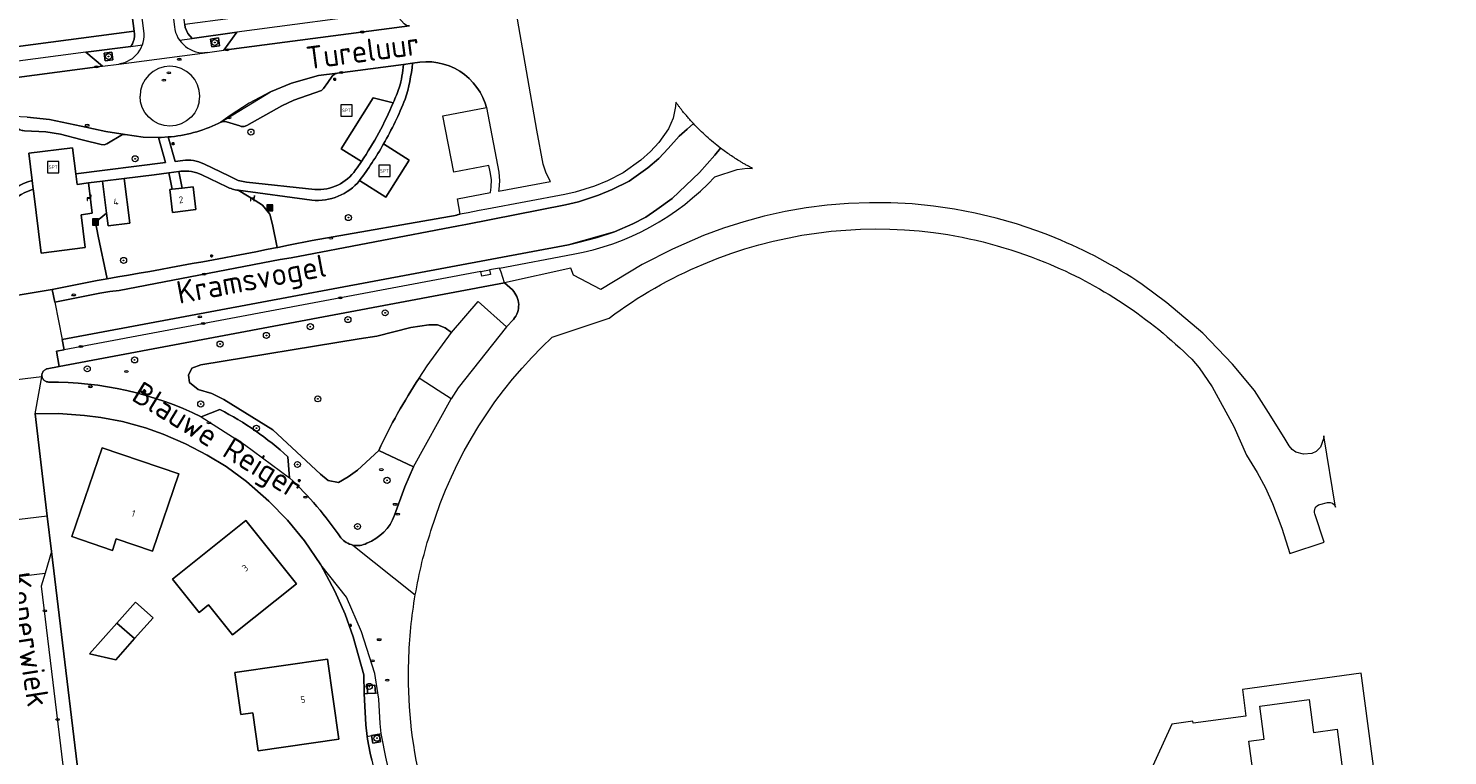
# Model space of a CAD drawing. Header units: metres. Extents: x 92650 to 117222, y 425801 to 461092.
# Tile 128 of 146: x 115911 to 116099, y 426621 to 426717. Entities that reach past the tile are written whole.
import ezdxf
from ezdxf.enums import TextEntityAlignment as Align

# ---------------------------------------------------------------- set-up
doc = ezdxf.new("R2010")
doc.units = ezdxf.units.M
doc.layers.get('0').update_dxf_attribs({"color": 253, "linetype": 'CONTINUOUS', "lineweight": 15})
for name, color, linetype, lineweight in [('B-WE-GR-BEPLANTING_CULTUUR_BODEMBEDEKKER-GV', 253, 'CONTINUOUS', 15), ('B-WE-GR-BEPLANTING_CULTUUR_BOSPLANTSOEN-GV', 253, 'CONTINUOUS', 15), ('B-WE-GR-BEPLANTING_CULTUUR_HEESTERS-GV', 253, 'CONTINUOUS', 15), ('B-WE-GR-BOOM-S', 253, 'CONTINUOUS', 15), ('B-WE-GR-GROENVOORZIENING-GV', 253, 'CONTINUOUS', 15), ('B-WE-GR-STRUIK-GV', 253, 'CONTINUOUS', 15), ('B-WE-IE-MEUBILAIR-S', 253, 'CONTINUOUS', 15), ('B-WE-IE-MEUBILAIR_WEGMEUBILAIR-S', 253, 'CONTINUOUS', 15), ('B-WE-IE-MEUBILAIR_WEGMEUBILAIR_AFVALBAK-S', 253, 'CONTINUOUS', 15), ('B-WE-OG-BEBOUWING-GV', 253, 'CONTINUOUS', 15), ('B-WE-OG-BEBOUWING-T18', 253, 'CONTINUOUS', 15), ('B-WE-OG-BEBOUWING_LUIFEL-GV', 253, 'CONTINUOUS', 15), ('B-WE-OG-TERREIN_BEGROEID-GV', 253, 'CONTINUOUS', 15), ('B-WE-OG-TERREIN_ERF-GV', 253, 'CONTINUOUS', 15), ('B-WE-OG-TOPOGRAFIE-T18', 7, 'CONTINUOUS', 15), ('B-WE-VH-ONVERHARD_ZAND-GV', 253, 'CONTINUOUS', 15), ('B-WE-VH-OPENVERHARDING_BETONSTRAATSTEEN-GV', 253, 'CONTINUOUS', 15), ('B-WE-VH-OPENVERHARDING_TEGEL-GV', 253, 'CONTINUOUS', 15)]:
    doc.layers.add(name, color=color, linetype=linetype, lineweight=lineweight)
doc.styles.add('NLCS-ISO', font='NLCS-ISO.ttf')
doc.styles.add('NLCS-ISO-M200-T18', font='NLCS-ISO.ttf', dxfattribs={"height": 0.36})

# ---------------------------------------------------------------- blocks, each defined once
blk = doc.blocks.new('SIE-WEG_AFVALBAK-SO')
h = blk.add_hatch(color=256)
h.dxf.hatch_style = 1
h.paths.add_polyline_path([(-1.5, -1.5), (1.5, -1.5), (1.5, 1.5), (-1.5, 1.5)])
for points in [[(-2, -2), (2, -2), (2, 2), (-2, 2)], [(-1.5, -1.5), (1.5, -1.5), (1.5, 1.5), (-1.5, 1.5)]]:
    blk.add_lwpolyline(points, close=True)
blk = doc.blocks.new('SIE-MEUBILAIR_PAAL_LICHTMAST-SO')
for points in [[(-0.62, 0), (-1, 0)], [(-0.71, 0.71), (-0.44, 0.44)], [(0, 1), (0, 0.62)], [(0.44, 0.44), (0.71, 0.71)], [(1, 0), (0.62, 0)], [(-0.71, -0.71), (-0.44, -0.44)], [(0, -0.62), (0, -1)], [(0.44, -0.44), (0.71, -0.71)]]:
    blk.add_lwpolyline(points)
blk.add_circle((0, 0), 0.5)
blk = doc.blocks.new('SIE-MEUBILAIR_PUT_RIOOLPUT-SO')
blk.add_ellipse((0, 0), major_axis=(1.25, 0), ratio=0.54)
at = {"style": 'NLCS-ISO'}
blk.add_text('ri', height=0.75, dxfattribs=at).set_placement((-0.04, 0.07), align=Align.MIDDLE_CENTER)
blk = doc.blocks.new('SIE-MEUBILAIR_PUT_KOLK-SO')
blk.add_ellipse((0, 0), major_axis=(1.25, 0), ratio=0.54)
at = {"style": 'NLCS-ISO'}
blk.add_text('klk', height=0.75, dxfattribs=at).set_placement((0.03, 0), align=Align.MIDDLE_CENTER)
blk = doc.blocks.new('SIE-WEG_ZITBANK-SO')
at = {"color": 0, "linetype": 'ByBlock', "lineweight": 18}
blk.add_lwpolyline([(-0.91, -1.63), (-0.91, -0.2), (1.09, -0.2), (1.09, -1.63), (1.29, -1.63), (1.29, -0.21), (1.54, 1.78), (1.33, 1.78), (1.11, 0), (-1.11, 0), (-1.11, -1.63)], close=True, dxfattribs=at)
blk = doc.blocks.new('SIE-WEG_SPEELTOESTEL-SO')
at = {"flags": 128}
blk.add_lwpolyline([(-3.75, -3.75), (3.75, -3.75), (3.75, 3.75), (-3.75, 3.75)], close=True, dxfattribs=at)
at = {"style": 'NLCS-ISO'}
blk.add_text('SPT', height=2.25, dxfattribs=at).set_placement((0, 0), align=Align.MIDDLE_CENTER)
blk = doc.blocks.new('SGR-BOOM_GBKN-SO')
at = {"linetype": 'ByBlock', "lineweight": 18}
h = blk.add_hatch(color=0, dxfattribs=at)
h.dxf.hatch_style = 1
edge = h.paths.add_edge_path()
edge.add_arc((0, 0), 0.25, 0, 360)
at = {"color": 0, "linetype": 'ByBlock', "lineweight": 18}
for radius in [2, 0.25]:
    blk.add_circle((0, 0), radius, dxfattribs=at)
at = {"color": 0, "linetype": 'ByBlock', "lineweight": 18, "style": 'NLCS-ISO'}
blk.add_attdef('SOORT', (2.5, 0), '', height=1.5, dxfattribs=at)

msp = doc.modelspace()

# ---------------------------------------------------------------- linework, layer by layer
at = {"layer": 'B-WE-GR-BEPLANTING_CULTUUR_BODEMBEDEKKER-GV', "transparency": 33554687, "flags": 128}
msp.add_lwpolyline([(115956.996, 426623.956), (115955.977, 426623.752), (115956.182, 426622.729), (115957.201, 426622.934)], close=True, dxfattribs=at)
at = {"layer": 'B-WE-GR-BEPLANTING_CULTUUR_BOSPLANTSOEN-GV', "transparency": 33554687, "flags": 128}
for points in [[(115927.166, 426698.106), (115923.201, 426697.608), (115923.948, 426691.665), (115921.085, 426691.305), (115920.87, 426693.018), (115919.404, 426691.832), (115919.754, 426689.962), (115920.951, 426684.304), (115922.361, 426684.548), (115923.77, 426684.795), (115925.179, 426685.043), (115926.587, 426685.293), (115927.996, 426685.545), (115929.403, 426685.799), (115930.811, 426686.055), (115932.218, 426686.313), (115933.625, 426686.573), (115935.032, 426686.834), (115936.438, 426687.098), (115937.843, 426687.363), (115939.249, 426687.631), (115940.654, 426687.9), (115942.059, 426688.171), (115943.463, 426688.444), (115942.866, 426691.503), (115942.52, 426692.875), (115941.518, 426694.062), (115940.576, 426694.665), (115938.328, 426696.032)], [(115930.705, 426698.551), (115930.435, 426698.517), (115930.904, 426696.33), (115932.36, 426696.5), (115932.72, 426693.48), (115929.63, 426693.113), (115929.27, 426696.14), (115929.586, 426696.177), (115929.299, 426697.516), (115929.12, 426698.352), (115927.166, 426698.106)], [(115936.815, 426696.488), (115933.509, 426698.09)]]:
    msp.add_lwpolyline(points, dxfattribs=at)
at = {"layer": 'B-WE-GR-BEPLANTING_CULTUUR_BOSPLANTSOEN-GV', "transparency": 33554687}
for points in [[(115933.509, 426698.09, 0.1450976), (115930.705, 426698.551)], [(115938.328, 426696.032, -0.0794648), (115936.815, 426696.488)]]:
    msp.add_lwpolyline(points, format="xyb", dxfattribs=at)
at = {"layer": 'B-WE-GR-BEPLANTING_CULTUUR_HEESTERS-GV', "transparency": 33554687, "flags": 128}
for points in [[(115959.05, 426652.95), (115960.416, 426656.743), (115961.58, 426659.37), (115956.954, 426661.543), (115954.119, 426658.914), (115952.902, 426658.048), (115951.61, 426657.319), (115950.244, 426657.56), (115949.222, 426658.384), (115942.923, 426664.294), (115936.429, 426668.285), (115934.838, 426669.088), (115933.017, 426669.644), (115931.86, 426670.544), (115931.71, 426671.507), (115932.16, 426672.449), (115933.38, 426672.898), (115954.338, 426676.324), (115956.71, 426676.712), (115961.199, 426677.86), (115963.591, 426678.207), (115964.74, 426678.181), (115965.74, 426677.791), (115966.596, 426677.163), (115970.131, 426681.313), (115973.908, 426677.948), (115974.8, 426678.917), (115974.967, 426679.128), (115975.114, 426679.354), (115975.238, 426679.593), (115975.34, 426679.842), (115975.418, 426680.099), (115975.471, 426680.363), (115975.5, 426680.631), (115975.503, 426680.9), (115975.481, 426681.169), (115975.434, 426681.434), (115975.362, 426681.693), (115975.266, 426681.945), (115975.147, 426682.186), (115975.006, 426682.415), (115974.844, 426682.63), (115974.662, 426682.829), (115973.642, 426683.759), (115914.598, 426672.671), (115912.998, 426672.37), (115912.923, 426672.351), (115912.849, 426672.325), (115912.778, 426672.293), (115912.711, 426672.255), (115912.647, 426672.211), (115912.587, 426672.161), (115912.531, 426672.107), (115912.481, 426672.047), (115912.436, 426671.984), (115912.397, 426671.917), (115912.363, 426671.847), (115912.336, 426671.774), (115912.316, 426671.699), (115912.302, 426671.622), (115912.295, 426671.545), (115912.295, 426671.467), (115912.302, 426671.384), (115912.318, 426671.301), (115912.341, 426671.221), (115912.371, 426671.143), (115912.409, 426671.068), (115912.454, 426670.997), (115912.505, 426670.931), (115912.562, 426670.87), (115912.625, 426670.814), (115912.693, 426670.765), (115912.765, 426670.722)], [(115912.765, 426670.722), (115912.841, 426670.686), (115912.919, 426670.658), (115913.001, 426670.637), (115913.083, 426670.624), (115913.167, 426670.619), (115914.476, 426670.607), (115915.784, 426670.557), (115917.091, 426670.471), (115918.394, 426670.347), (115919.693, 426670.186), (115920.987, 426669.988), (115922.275, 426669.753), (115923.556, 426669.481), (115924.828, 426669.173), (115926.092, 426668.829), (115927.344, 426668.449), (115928.586, 426668.033), (115929.815, 426667.582), (115931.031, 426667.097), (115932.232, 426666.576), (115933.418, 426666.022), (115935.869, 426666.964), (115936.481, 426666.649), (115937.088, 426666.322), (115937.689, 426665.986), (115938.283, 426665.639), (115938.872, 426665.282), (115939.455, 426664.914), (115940.03, 426664.537), (115940.6, 426664.149), (115941.162, 426663.752), (115941.718, 426663.345), (115942.266, 426662.928), (115942.807, 426662.502), (115943.34, 426662.066), (115943.866, 426661.622), (115944.384, 426661.168), (115944.894, 426660.705), (115945.11, 426657.917)]]:
    msp.add_lwpolyline(points, dxfattribs=at)
at = {"layer": 'B-WE-GR-BEPLANTING_CULTUUR_HEESTERS-GV', "transparency": 33554687}
for points in [[(115945.11, 426657.917, -0.0575339), (115951.924, 426649.957)], [(115955.383, 426649.241, 0.2117672), (115959.05, 426652.95)], [(115951.924, 426649.957, 0.1663801), (115953.531, 426649.007)], [(115953.531, 426649.007, 0.1663796), (115955.383, 426649.241)]]:
    msp.add_lwpolyline(points, format="xyb", dxfattribs=at)
at = {"layer": 'B-WE-GR-GROENVOORZIENING-GV', "transparency": 33554687, "flags": 128}
for points in [[(115934.634, 426716.081), (115934.802, 426715.053), (115935.854, 426715.203), (115935.686, 426716.231)], [(115920.549, 426714.226), (115920.685, 426713.177), (115921.713, 426713.309), (115921.577, 426714.358)], [(115955.471, 426629.332), (115956.509, 426629.395), (115956.445, 426630.436), (115955.408, 426630.373)]]:
    msp.add_lwpolyline(points, close=True, dxfattribs=at)
at = {"layer": 'B-WE-GR-STRUIK-GV', "transparency": 33554687, "flags": 128}
msp.add_lwpolyline([(116090.252, 426471.565), (116087.099, 426491.873), (116085.995, 426500), (116082.761, 426523.81), (116080.956, 426537.093), (116080.531, 426540.225), (116098.654, 426542.224), (116098.513, 426543.401), (116096.142, 426564.174), (116095.159, 426572.063), (116094.396, 426579.316), (116092.939, 426593.179), (116092.342, 426597.119), (116090.951, 426608.738), (116090.286, 426608.655), (116089.62, 426613.691), (116087.197, 426632.023), (116071.444, 426629.847), (116071.908, 426626.329), (116064.908, 426625.406), (116064.877, 426625.64), (116062.1, 426625.27), (116058.165, 426616.662)], dxfattribs=at)
msp.add_lwpolyline([(116083.99, 426624.583), (116085.121, 426616.17), (116073.452, 426614.579), (116072.303, 426622.999), (116074.337, 426623.285), (116073.743, 426627.646), (116080.282, 426628.525), (116080.868, 426624.164)], close=True, dxfattribs=at)
at = {"layer": 'B-WE-OG-BEBOUWING-GV', "transparency": 33554687, "flags": 128}
for points in [[(115923.201, 426697.608), (115920.339, 426697.248), (115920.87, 426693.018), (115921.085, 426691.305), (115923.948, 426691.665)], [(115929.586, 426696.177), (115929.27, 426696.14), (115929.63, 426693.113), (115932.72, 426693.48), (115932.36, 426696.5), (115930.904, 426696.33)], [(115926.949, 426648.193), (115930.436, 426658.449), (115920.273, 426661.897), (115916.276, 426650.124), (115921.637, 426648.301), (115922.155, 426649.823)], [(115929.625, 426644.494), (115933.139, 426640.067), (115934.4, 426641.068), (115937.541, 426637.112), (115946.042, 426643.859), (115939.34, 426652.251)], [(115924.562, 426636.599), (115922.242, 426638.664), (115918.612, 426634.569), (115922.111, 426633.801)], [(115951.67, 426623.287), (115950.165, 426633.898), (115937.854, 426632.125), (115938.666, 426626.524), (115940.257, 426626.745), (115940.953, 426621.736)]]:
    msp.add_lwpolyline(points, close=True, dxfattribs=at)
at = {"layer": 'B-WE-OG-BEBOUWING_LUIFEL-GV', "transparency": 33554687, "flags": 128}
msp.add_lwpolyline([(115924.562, 426636.599), (115927.036, 426639.378), (115924.716, 426641.443), (115922.242, 426638.664)], close=True, dxfattribs=at)
at = {"layer": 'B-WE-OG-TERREIN_BEGROEID-GV', "transparency": 33554687, "flags": 128}
for points in [[(115960.244, 426712.726), (115951.472, 426711.564), (115951.094, 426711.422), (115950.795, 426711.15), (115950.218, 426710.336), (115949.641, 426709.523), (115949.356, 426709.254), (115945.697, 426707.984), (115944.088, 426707.232), (115939.452, 426704.615), (115939.089, 426704.505), (115938.71, 426704.511)], [(115943.477, 426688.447), (115943.484, 426688.448), (115943.491, 426688.45), (115943.498, 426688.451), (115943.505, 426688.452), (115943.512, 426688.454), (115943.519, 426688.455), (115943.527, 426688.456), (115943.534, 426688.458), (115943.541, 426688.459), (115943.548, 426688.461), (115943.555, 426688.462), (115943.562, 426688.463), (115943.569, 426688.465), (115943.576, 426688.466), (115944.986, 426688.742), (115948.121, 426689.363), (115967.335, 426692.736), (115967.323, 426692.801), (115967.766, 426692.863), (115967.376, 426694.91), (115971.779, 426695.74), (115971.862, 426696.444), (115971.904, 426697.488), (115971.73, 426698.504), (115971.565, 426699.333), (115966.924, 426698.428), (115965.446, 426705.914), (115971.215, 426707.015), (115971.045, 426707.595), (115970.753, 426708.325), (115970.391, 426709.023), (115969.963, 426709.683), (115969.474, 426710.299), (115968.927, 426710.864), (115968.329, 426711.374), (115967.684, 426711.824), (115966.999, 426712.209), (115966.279, 426712.527), (115965.533, 426712.773), (115964.766, 426712.947), (115963.985, 426713.045), (115963.199, 426713.067), (115962.415, 426713.014), (115961.43, 426712.883)], [(115954.664, 426699.873), (115951.989, 426701.553), (115956.215, 426708.278), (115958.883, 426707.65)], [(115917.789, 426702.692), (115917.44, 426702.781), (115914.766, 426703.466), (115912.815, 426703.781), (115909.983, 426703.94), (115909.76, 426703.953), (115909.665, 426703.975), (115909.39, 426704.037), (115907.512, 426705.525), (115907.138, 426705.672), (115906.737, 426705.681), (115903.756, 426705.288), (115903.398, 426705.168), (115903.103, 426704.931), (115901.879, 426703.324), (115901.583, 426703.07), (115901.217, 426702.934), (115891.312, 426701.617), (115890.913, 426701.641), (115890.556, 426701.819), (115888.934, 426703.018), (115888.581, 426703.195), (115888.186, 426703.209), (115886.993, 426703.068)], [(115938.71, 426704.511), (115938.54, 426704.565), (115936.787, 426705.122), (115936.404, 426705.16), (115936.031, 426705.062), (115935.643, 426704.874), (115935.25, 426704.695), (115934.854, 426704.525), (115934.454, 426704.363), (115934.051, 426704.21), (115933.645, 426704.067), (115933.235, 426703.932), (115932.822, 426703.806), (115932.407, 426703.69), (115931.99, 426703.582), (115931.57, 426703.484), (115931.148, 426703.395), (115930.724, 426703.316), (115930.298, 426703.246), (115929.871, 426703.185), (115929.443, 426703.134), (115929.027, 426703.103), (115929.942, 426699.869), (115930.966, 426699.997)], [(115910.998, 426697.321), (115910.542, 426700.952), (115916.344, 426701.681), (115916.779, 426698.215), (115928.676, 426699.71), (115927.733, 426703.043), (115925.719, 426703.085), (115923.347, 426703.429), (115922.96, 426703.421), (115920.914, 426702.183), (115920.547, 426702.054), (115920.159, 426702.086), (115917.789, 426702.692)], [(115957.586, 426702.178), (115960.982, 426700.045), (115957.904, 426695.145), (115954.421, 426697.333)], [(115933.749, 426699.546), (115937.151, 426697.916), (115938.331, 426697.349), (115939.404, 426697.124), (115948.497, 426696.162)], [(115903.511, 426681.191), (115913.675, 426682.883), (115919.605, 426684.072), (115920.951, 426684.304), (115919.754, 426689.962), (115919.404, 426691.832), (115920.87, 426693.018), (115920.339, 426697.248), (115918.471, 426697.014), (115918.977, 426692.982), (115917.483, 426692.794), (115918.029, 426688.454), (115912.204, 426687.722), (115911.171, 426695.943), (115911.143, 426696.167)], [(115948.082, 426694.718), (115938.328, 426696.032), (115940.576, 426694.665), (115941.518, 426694.062), (115942.52, 426692.875), (115942.866, 426691.503), (115943.463, 426688.444), (115943.47, 426688.445), (115943.477, 426688.447)]]:
    msp.add_lwpolyline(points, dxfattribs=at)
at = {"layer": 'B-WE-OG-TERREIN_BEGROEID-GV', "transparency": 33554687}
for points in [[(115959.671, 426709.628, 0.0448844), (115960.244, 426712.726)], [(115961.43, 426712.883, -0.0542973), (115960.445, 426708.111)], [(115958.883, 426707.65, 0.0113371), (115959.671, 426709.628)], [(115960.445, 426708.111, -0.0345666), (115957.586, 426702.178)], [(115930.966, 426699.997, -0.14409), (115933.749, 426699.546)], [(115953.871, 426698.73, 0.0073642), (115954.664, 426699.873)], [(115948.497, 426696.162, 0.2675009), (115953.871, 426698.73)], [(115907.089, 426694.774, -0.1706788), (115910.998, 426697.321)], [(115911.143, 426696.167, 0.1774558), (115907.445, 426693.509)], [(115954.421, 426697.333, -0.2472317), (115948.082, 426694.718)]]:
    msp.add_lwpolyline(points, format="xyb", dxfattribs=at)
at = {"layer": 'B-WE-OG-TERREIN_BEGROEID-GV', "transparency": 33554687, "flags": 128}
msp.add_lwpolyline([(115949.222, 426658.384), (115950.244, 426657.56), (115951.61, 426657.319), (115952.902, 426658.048), (115954.119, 426658.914), (115956.954, 426661.543), (115957.244, 426662.167), (115957.54, 426662.788), (115957.842, 426663.405), (115958.151, 426664.02), (115958.465, 426664.632), (115958.785, 426665.241), (115959.112, 426665.846), (115959.444, 426666.449), (115959.782, 426667.048), (115960.126, 426667.643), (115960.476, 426668.236), (115960.831, 426668.825), (115961.193, 426669.41), (115961.56, 426669.992), (115961.933, 426670.57), (115962.311, 426671.144), (115963.372, 426672.767), (115966.596, 426677.163), (115965.74, 426677.791), (115964.74, 426678.181), (115963.591, 426678.207), (115961.199, 426677.86), (115956.71, 426676.712), (115954.338, 426676.324), (115933.38, 426672.898), (115932.16, 426672.449), (115931.71, 426671.507), (115931.86, 426670.544), (115933.017, 426669.644), (115934.838, 426669.088), (115936.429, 426668.285), (115942.923, 426664.294)], close=True, dxfattribs=at)
at = {"layer": 'B-WE-OG-TERREIN_ERF-GV', "transparency": 33554687, "flags": 128}
for points in [[(115861.564, 426708.817), (115924.518, 426717.152), (115921.472, 426740.534), (115919.252, 426740.274), (115919.646, 426737.278), (115919.672, 426737.081), (115914.18, 426736.354), (115914.067, 426737.21), (115913.953, 426738.066), (115911.188, 426737.711), (115910.981, 426739.325), (115908.379, 426738.979)], [(115956.013, 426620.477), (115955.801, 426621.413), (115955.462, 426623.291), (115955.423, 426623.641), (115955.25, 426625.187), (115955.056, 426628.492), (115955.039, 426629.323), (115954.989, 426631.802), (115953.55, 426636.851), (115952.492, 426639.847), (115951.127, 426642.891), (115949.28, 426646.379), (115947.126, 426649.546), (115944.861, 426652.287), (115942.359, 426654.816), (115939.401, 426657.432), (115936.711, 426659.41), (115934.224, 426660.911), (115931.318, 426662.433), (115928.371, 426663.702), (115926.046, 426664.552), (115922.972, 426665.382), (115920.099, 426665.934), (115917.927, 426666.201), (115914.501, 426666.441), (115911.38, 426666.396), (115913.012, 426652.842), (115913.579, 426648.137), (115918.3, 426608.928)]]:
    msp.add_lwpolyline(points, dxfattribs=at)
for points in [[(115916.276, 426650.124), (115920.273, 426661.897), (115930.436, 426658.449), (115926.949, 426648.193), (115922.155, 426649.823), (115921.637, 426648.301)], [(115929.625, 426644.494), (115939.34, 426652.251), (115946.042, 426643.859), (115937.541, 426637.112), (115934.4, 426641.068), (115933.139, 426640.067)], [(115922.111, 426633.801), (115918.612, 426634.569), (115922.242, 426638.664), (115924.562, 426636.599)], [(115950.165, 426633.898), (115951.67, 426623.287), (115940.953, 426621.736), (115940.257, 426626.745), (115938.666, 426626.524), (115937.854, 426632.125)]]:
    msp.add_lwpolyline(points, close=True, dxfattribs=at)
at = {"layer": 'B-WE-VH-ONVERHARD_ZAND-GV', "transparency": 33554687}
for points in [[(115960.244, 426712.726, -0.0448844), (115959.671, 426709.628)], [(115960.445, 426708.111, 0.0542973), (115961.43, 426712.883)], [(115959.671, 426709.628, -0.0113371), (115958.883, 426707.65)], [(115958.883, 426707.65, -0.0476904), (115954.664, 426699.873)], [(115957.586, 426702.178, 0.0345666), (115960.445, 426708.111)], [(115954.421, 426697.333, 0.0302434), (115957.586, 426702.178)], [(115933.749, 426699.546, 0.14409), (115930.966, 426699.997)], [(115954.664, 426699.873, -0.0073642), (115953.871, 426698.73)], [(115930.705, 426698.551, -0.1450976), (115933.509, 426698.09)], [(115953.871, 426698.73, -0.2675009), (115948.497, 426696.162)], [(115910.998, 426697.321, 0.1706788), (115907.089, 426694.774)], [(115907.445, 426693.509, -0.1774558), (115911.143, 426696.167)], [(115936.815, 426696.488, 0.0794648), (115938.328, 426696.032)], [(115948.082, 426694.718, 0.2472317), (115954.421, 426697.333)]]:
    msp.add_lwpolyline(points, format="xyb", dxfattribs=at)
at = {"layer": 'B-WE-VH-ONVERHARD_ZAND-GV', "transparency": 33554687, "flags": 128}
for points in [[(115961.43, 426712.883), (115960.244, 426712.726)], [(115930.966, 426699.997), (115929.942, 426699.869), (115929.027, 426703.103), (115928.115, 426703.035), (115927.978, 426703.038), (115927.733, 426703.043), (115928.676, 426699.71), (115916.779, 426698.215), (115916.954, 426696.823), (115918.471, 426697.014), (115920.339, 426697.248), (115923.201, 426697.608), (115927.166, 426698.106)], [(115948.497, 426696.162), (115939.404, 426697.124), (115938.331, 426697.349), (115937.151, 426697.916), (115933.749, 426699.546)], [(115927.166, 426698.106), (115929.12, 426698.352), (115930.435, 426698.517), (115930.705, 426698.551)], [(115933.509, 426698.09), (115936.815, 426696.488)], [(115911.143, 426696.167), (115910.998, 426697.321)], [(115938.328, 426696.032), (115948.082, 426694.718)]]:
    msp.add_lwpolyline(points, dxfattribs=at)
at = {"layer": 'B-WE-VH-OPENVERHARDING_BETONSTRAATSTEEN-GV', "transparency": 33554687, "flags": 128}
for points in [[(115927.971, 426743.027), (115926.918, 426751.126), (115925.53, 426750.946), (115929.854, 426717.712), (115929.92, 426717.331), (115930.023, 426716.959), (115930.162, 426716.598), (115930.337, 426716.253), (115930.539, 426715.934), (115932.203, 426716.164), (115931.622, 426716.809), (115931.279, 426717.606), (115931.226, 426718.015), (115928.156, 426741.605)], [(115934.634, 426716.081), (115935.686, 426716.231), (115935.854, 426715.203), (115934.802, 426715.053)], [(115920.549, 426714.226), (115921.577, 426714.358), (115921.713, 426713.309), (115920.685, 426713.177)], [(115994.088, 426700.269), (115992.631, 426699.001), (115990.144, 426697.227), (115987.884, 426696.133), (115986.071, 426695.378), (115983.427, 426694.505), (115981.701, 426694.088), (115968.481, 426691.518), (115967.521, 426691.326), (115945.32, 426687.072), (115943.902, 426686.853), (115922.523, 426682.757), (115921.308, 426682.617), (115919.963, 426682.386), (115914.004, 426681.216), (115914.984, 426676.239), (115982.128, 426688.826), (115983.54, 426689.151), (115985.893, 426689.775), (115988.201, 426690.533), (115990.641, 426691.584), (115992.34, 426692.495), (115993.809, 426693.488), (115995.864, 426694.963), (115999.488, 426698.403), (116001.525, 426700.675), (116002.266, 426701.63), (116002.026, 426701.816), (116001.787, 426702.004), (116001.551, 426702.194), (116001.316, 426702.387), (116001.083, 426702.583), (116000.853, 426702.781), (116000.625, 426702.981), (116000.398, 426703.184), (116000.174, 426703.389), (115999.952, 426703.596), (115999.732, 426703.805), (115999.514, 426704.017), (115999.299, 426704.231), (115999.086, 426704.448), (115998.875, 426704.666), (115998.666, 426704.887), (115997.824, 426704.156), (115996.799, 426703.19), (115995.306, 426701.596)], [(115966.536, 426668.378), (115964.823, 426669.5), (115962.311, 426671.144), (115961.933, 426670.57), (115961.56, 426669.992), (115961.193, 426669.41), (115960.831, 426668.825), (115960.476, 426668.236), (115960.126, 426667.643), (115959.782, 426667.048), (115959.444, 426666.449), (115959.112, 426665.846), (115958.785, 426665.241), (115958.465, 426664.632), (115958.151, 426664.02), (115957.842, 426663.405), (115957.54, 426662.788), (115957.244, 426662.167), (115956.954, 426661.543), (115961.58, 426659.37)], [(115935.869, 426666.964), (115933.418, 426666.022), (115939.173, 426662.341), (115945.11, 426657.917), (115944.894, 426660.705), (115944.384, 426661.168), (115943.866, 426661.622), (115943.34, 426662.066), (115942.807, 426662.502), (115942.266, 426662.928), (115941.718, 426663.345), (115941.162, 426663.752), (115940.6, 426664.149), (115940.03, 426664.537), (115939.455, 426664.914), (115938.872, 426665.282), (115938.283, 426665.639), (115937.689, 426665.986), (115937.088, 426666.322), (115936.481, 426666.649)], [(115912.731, 426645.299), (115912.215, 426643.572), (115915.424, 426616.921), (115918.3, 426608.928), (115913.579, 426648.137)], [(115954.989, 426631.802), (115955.039, 426629.323), (115955.471, 426629.332), (115955.408, 426630.373), (115956.445, 426630.436), (115956.509, 426629.395), (115956.826, 426629.415), (115956.434, 426631.987), (115954.654, 426637.515), (115952.686, 426642.106), (115949.28, 426646.379), (115951.127, 426642.891), (115952.492, 426639.847), (115953.55, 426636.851)]]:
    msp.add_lwpolyline(points, close=True, dxfattribs=at)
for points in [[(115921.472, 426740.534), (115924.518, 426717.152), (115924.541, 426717.02), (115924.557, 426716.887), (115924.567, 426716.754), (115924.57, 426716.62), (115924.566, 426716.486), (115924.555, 426716.352), (115924.537, 426716.22), (115924.513, 426716.088), (115924.482, 426715.958), (115924.444, 426715.829), (115924.4, 426715.703), (115924.35, 426715.579), (115924.293, 426715.457), (115924.23, 426715.339), (115924.162, 426715.224), (115924.087, 426715.113), (115925.616, 426715.315), (115925.721, 426715.649), (115925.799, 426716.024), (115925.84, 426716.404), (115925.843, 426716.787), (115925.809, 426717.168), (115924.644, 426726.107)], [(115936.031, 426705.062), (115942.604, 426709.067), (115945.406, 426710.231), (115948.984, 426711.266), (115951.472, 426711.564), (115960.244, 426712.726), (115961.43, 426712.883), (115962.415, 426713.014), (115963.199, 426713.067), (115963.985, 426713.045), (115964.766, 426712.947), (115965.533, 426712.773), (115966.279, 426712.527), (115966.999, 426712.209), (115967.684, 426711.824), (115968.329, 426711.374), (115968.927, 426710.864), (115969.474, 426710.299), (115969.963, 426709.683), (115970.391, 426709.023), (115970.753, 426708.325), (115971.045, 426707.595), (115971.215, 426707.015), (115971.266, 426706.84), (115971.326, 426706.527), (115971.413, 426706.068), (115972.853, 426698.438), (115972.974, 426697.297), (115972.886, 426696.153), (115972.847, 426695.941), (115979.712, 426697.213), (115979.132, 426698.319), (115978.751, 426699.508), (115977.901, 426704.01), (115975.162, 426719.748)], [(115934.251, 426714.303), (115936.404, 426714.616), (115938.138, 426716.983), (115932.203, 426716.164)], [(115961.047, 426717.846), (115936.404, 426714.616)], [(115924.087, 426715.113), (115918.13, 426714.327), (115920.347, 426712.491), (115922.485, 426712.766)], [(115924.242, 426713.477), (115924.54, 426713.717), (115924.813, 426713.985), (115925.058, 426714.279), (115925.273, 426714.595), (115925.457, 426714.931), (115925.606, 426715.284), (115925.616, 426715.315)], [(115930.539, 426715.934), (115930.782, 426715.623), (115931.049, 426715.344), (115931.343, 426715.092), (115931.66, 426714.871), (115931.997, 426714.682), (115932.351, 426714.526), (115932.718, 426714.407), (115933.096, 426714.324), (115933.479, 426714.279), (115933.866, 426714.272)], [(115924.242, 426713.477), (115923.922, 426713.267), (115923.583, 426713.089), (115923.228, 426712.946), (115922.861, 426712.838), (115922.485, 426712.766), (115934.251, 426714.303), (115933.866, 426714.272)], [(115920.347, 426712.491), (115895.601, 426709.213)], [(115933.144, 426707.741), (115933.22, 426708.513), (115933.144, 426709.286), (115932.919, 426710.028), (115932.553, 426710.713), (115932.061, 426711.313), (115931.461, 426711.805), (115930.776, 426712.171), (115930.033, 426712.396), (115929.261, 426712.472), (115928.489, 426712.396), (115927.746, 426712.171), (115927.062, 426711.805), (115926.462, 426711.313), (115925.969, 426710.713), (115925.604, 426710.028), (115925.375, 426709.271), (115925.302, 426708.513)], [(115933.144, 426707.741), (115932.919, 426706.998), (115932.553, 426706.314), (115932.061, 426705.714), (115931.461, 426705.222), (115930.776, 426704.856), (115930.033, 426704.631), (115929.261, 426704.555), (115928.489, 426704.631), (115927.746, 426704.856), (115927.062, 426705.222), (115926.462, 426705.714), (115925.942, 426706.356), (115925.604, 426706.998), (115925.378, 426707.741), (115925.302, 426708.513)], [(115958.883, 426707.65), (115956.215, 426708.278), (115951.989, 426701.553), (115954.664, 426699.873)], [(115910.357, 426705.748), (115913.288, 426705.403), (115917.513, 426704.54), (115920.79, 426703.808), (115923.347, 426703.429), (115925.719, 426703.085), (115927.733, 426703.043), (115927.978, 426703.038), (115928.115, 426703.035), (115929.027, 426703.103), (115929.443, 426703.134), (115929.871, 426703.185), (115930.298, 426703.246), (115930.724, 426703.316), (115931.148, 426703.395), (115931.57, 426703.484), (115931.99, 426703.582), (115932.407, 426703.69), (115932.822, 426703.806), (115933.235, 426703.932), (115933.645, 426704.067), (115934.051, 426704.21), (115934.454, 426704.363), (115934.854, 426704.525), (115935.25, 426704.695), (115935.643, 426704.874), (115936.031, 426705.062), (115937.258, 426705.963)], [(115954.421, 426697.333), (115957.904, 426695.145), (115960.982, 426700.045), (115957.586, 426702.178)], [(116046.629, 426689.73), (116046.323, 426689.85), (116045.3, 426690.253), (116044.174, 426690.673), (116041.499, 426691.574), (116038.787, 426692.353), (116036.042, 426693.009), (116033.27, 426693.539), (116030.477, 426693.944), (116027.668, 426694.222), (116024.85, 426694.372), (116022.027, 426694.394), (116019.207, 426694.289), (116016.394, 426694.055), (116013.595, 426693.695), (116010.815, 426693.209), (116008.06, 426692.597), (116005.335, 426691.86), (116002.647, 426691.002), (116000, 426690.022), (115995.884, 426688.23), (115991.883, 426686.192), (115986.408, 426682.907), (115982.778, 426684.8), (115982.41, 426685.712), (115973.642, 426683.759), (115974.662, 426682.829), (115974.844, 426682.63), (115975.006, 426682.415), (115975.147, 426682.186), (115975.266, 426681.945), (115975.362, 426681.693), (115975.434, 426681.434), (115975.481, 426681.169), (115975.503, 426680.9), (115975.5, 426680.631), (115975.471, 426680.363), (115975.418, 426680.099), (115975.34, 426679.842), (115975.238, 426679.593), (115975.114, 426679.354), (115974.967, 426679.128), (115974.8, 426678.917), (115973.908, 426677.948), (115967.487, 426669.85), (115966.536, 426668.378)], [(115963.867, 426650.895), (115964.459, 426652.717), (115965.11, 426654.519), (115965.82, 426656.299), (115966.588, 426658.055), (115967.412, 426659.784), (115968.293, 426661.486), (115969.229, 426663.158), (115970.219, 426664.798), (115971.262, 426666.405), (115972.357, 426667.977), (115973.503, 426669.513), (115974.699, 426671.01), (115975.943, 426672.468), (115977.234, 426673.884), (115978.57, 426675.256), (115979.951, 426676.585), (115987.513, 426679.102), (115988.238, 426679.639), (115988.971, 426680.164), (115989.713, 426680.678), (115990.462, 426681.18), (115991.219, 426681.671), (115991.983, 426682.149), (115992.755, 426682.616), (115993.534, 426683.071), (115994.32, 426683.513), (115995.112, 426683.944), (115995.912, 426684.362), (115996.717, 426684.767), (115997.529, 426685.16), (115998.347, 426685.541), (115999.171, 426685.908), (116000, 426686.263), (116001.807, 426686.989), (116003.636, 426687.655), (116005.486, 426688.261), (116007.355, 426688.806), (116009.241, 426689.289), (116011.142, 426689.71), (116013.056, 426690.068), (116014.98, 426690.364), (116016.913, 426690.596), (116018.853, 426690.765), (116020.797, 426690.87), (116022.743, 426690.911), (116024.69, 426690.889), (116026.635, 426690.802), (116028.576, 426690.652), (116030.511, 426690.438), (116031.457, 426690.304), (116032.4, 426690.155), (116033.341, 426689.991), (116034.279, 426689.812), (116035.214, 426689.618), (116036.146, 426689.409), (116037.074, 426689.186), (116037.999, 426688.947), (116038.92, 426688.694), (116039.837, 426688.427), (116040.749, 426688.145), (116041.657, 426687.848), (116042.56, 426687.537), (116043.457, 426687.211), (116044.35, 426686.872), (116045.237, 426686.518)], [(115914.004, 426681.216), (115913.675, 426682.883), (115903.511, 426681.191), (115902.311, 426681.063), (115902.43, 426679.397)], [(116083.807, 426654.024), (116082.248, 426663.5), (116082.213, 426663.073), (116081.822, 426661.992), (116081.241, 426661.41), (116080.664, 426661.164), (116079.551, 426661.063), (116078.517, 426661.332), (116078.034, 426661.68), (116077.641, 426662.154), (116077.098, 426663.041), (116075.217, 426666.109), (116073.054, 426669.489), (116070.122, 426672.971), (116066.182, 426677.094), (116061.417, 426681.126), (116058.148, 426683.558)], [(115912.264, 426671.295), (115912.295, 426671.467), (115912.295, 426671.545), (115912.302, 426671.622), (115912.316, 426671.699), (115912.336, 426671.774), (115912.363, 426671.847), (115912.397, 426671.917), (115912.436, 426671.984), (115912.481, 426672.047), (115912.531, 426672.107), (115912.587, 426672.161), (115912.647, 426672.211), (115912.711, 426672.255), (115912.778, 426672.293), (115912.849, 426672.325), (115912.923, 426672.351), (115912.998, 426672.37), (115914.598, 426672.671), (115914.217, 426674.702), (115915.249, 426674.896), (115914.984, 426676.239)], [(116064.742, 426673.637), (116065.701, 426672.481), (116067.44, 426669.977), (116070.291, 426664.731), (116071.998, 426660.919), (116073.39, 426658.626), (116074.501, 426656.601), (116075.454, 426654.496), (116076.689, 426651.231), (116077.758, 426647.907), (116082.282, 426649.369), (116081.061, 426653.125)], [(115913.012, 426652.842), (115911.38, 426666.396), (115912.264, 426671.295), (115903.82, 426670.286), (115903.989, 426668.872), (115905.877, 426669.086), (115907.888, 426652.231)], [(115912.765, 426670.722), (115912.693, 426670.765), (115912.625, 426670.814), (115912.562, 426670.87), (115912.505, 426670.931), (115912.454, 426670.997), (115912.409, 426671.068), (115912.371, 426671.143), (115912.341, 426671.221), (115912.318, 426671.301), (115912.302, 426671.384), (115912.295, 426671.467)], [(115933.418, 426666.022), (115932.232, 426666.576), (115931.031, 426667.097), (115929.815, 426667.582), (115928.586, 426668.033), (115927.344, 426668.449), (115926.092, 426668.829), (115924.828, 426669.173), (115923.556, 426669.481), (115922.275, 426669.753), (115920.987, 426669.988), (115919.693, 426670.186), (115918.394, 426670.347), (115917.091, 426670.471), (115915.784, 426670.557), (115914.476, 426670.607), (115913.167, 426670.619), (115913.083, 426670.624), (115913.001, 426670.637), (115912.919, 426670.658), (115912.841, 426670.686), (115912.765, 426670.722)], [(115911.38, 426666.396), (115914.501, 426666.441), (115917.927, 426666.201), (115920.099, 426665.934), (115922.972, 426665.382), (115926.046, 426664.552), (115928.371, 426663.702), (115931.318, 426662.433), (115934.224, 426660.911), (115936.711, 426659.41), (115939.401, 426657.432), (115942.359, 426654.816), (115944.861, 426652.287), (115947.126, 426649.546), (115949.28, 426646.379)], [(115961.58, 426659.37), (115960.416, 426656.743), (115959.05, 426652.95)], [(116081.702, 426654.393), (116082.75, 426654.667)], [(115913.579, 426648.137), (115913.012, 426652.842), (115907.888, 426652.231), (115908.446, 426647.556), (115907.601, 426644.681), (115912.731, 426645.299)], [(115953.531, 426649.007), (115961.798, 426642.404)], [(115955.039, 426629.323), (115955.056, 426628.492), (115955.25, 426625.187), (115955.423, 426623.641), (115955.977, 426623.752), (115956.996, 426623.956), (115957.293, 426624.015), (115957.144, 426625.348), (115956.955, 426628.567), (115956.826, 426629.415)], [(115956.509, 426629.395), (115955.471, 426629.332)], [(115955.423, 426623.641), (115955.462, 426623.291), (115955.801, 426621.413), (115956.013, 426620.477), (115956.322, 426619.112), (115956.618, 426617.801)], [(115956.996, 426623.956), (115957.201, 426622.934), (115956.182, 426622.729), (115955.977, 426623.752)], [(115958.487, 426618.199), (115958.178, 426619.519), (115957.869, 426620.884), (115957.343, 426623.566), (115957.293, 426624.015)]]:
    msp.add_lwpolyline(points, dxfattribs=at)
at = {"layer": 'B-WE-VH-OPENVERHARDING_BETONSTRAATSTEEN-GV', "transparency": 33554687}
for points in [[(115954.664, 426699.873, 0.0476904), (115958.883, 426707.65)], [(115957.586, 426702.178, -0.0302434), (115954.421, 426697.333)], [(116058.148, 426683.558, 0.0528267), (116046.629, 426689.73)], [(116045.237, 426686.518, -0.0983538), (116064.742, 426673.637)], [(115951.924, 426649.957, 0.0575339), (115945.11, 426657.917)], [(116081.061, 426653.125, -0.4343706), (116081.702, 426654.393)], [(116082.75, 426654.667, -0.3812026), (116083.807, 426654.024)], [(115959.05, 426652.95, -0.2117672), (115955.383, 426649.241)], [(115961.798, 426642.404, -0.0348271), (115963.867, 426650.895)], [(115953.531, 426649.007, -0.1663801), (115951.924, 426649.957)], [(115955.383, 426649.241, -0.1663796), (115953.531, 426649.007)], [(115960.927, 426633.709, -0.0348094), (115961.798, 426642.404)], [(115968.51, 426602.347, -0.1372303), (115960.927, 426633.709)]]:
    msp.add_lwpolyline(points, format="xyb", dxfattribs=at)
at = {"layer": 'B-WE-VH-OPENVERHARDING_TEGEL-GV', "transparency": 33554687, "flags": 128}
for points in [[(115958.842, 426719.721), (115973.556, 426721.701), (115973.831, 426719.569), (115975.162, 426719.748), (115974.877, 426721.878), (115986.672, 426723.46), (115986.365, 426725.368), (115961.521, 426722.037), (115931.226, 426718.015), (115931.279, 426717.606), (115931.622, 426716.809), (115932.203, 426716.164), (115938.138, 426716.983)], [(115918.13, 426714.327), (115924.087, 426715.113), (115924.162, 426715.224), (115924.23, 426715.339), (115924.293, 426715.457), (115924.35, 426715.579), (115924.4, 426715.703), (115924.444, 426715.829), (115924.482, 426715.958), (115924.513, 426716.088), (115924.537, 426716.22), (115924.555, 426716.352), (115924.566, 426716.486), (115924.57, 426716.62), (115924.567, 426716.754), (115924.557, 426716.887), (115924.541, 426717.02), (115924.518, 426717.152), (115861.564, 426708.817), (115861.843, 426707.612), (115862.191, 426706.954), (115871.261, 426708.148)], [(115972.97, 426685.73), (115982.737, 426687.563), (115984.072, 426687.832), (115985.394, 426688.154), (115986.703, 426688.529), (115987.996, 426688.956), (115989.27, 426689.435), (115990.524, 426689.965), (115991.756, 426690.545), (115992.963, 426691.174), (115994.144, 426691.851), (115995.297, 426692.575), (115996.42, 426693.345), (115997.511, 426694.159), (115998.568, 426695.017), (115999.59, 426695.916), (116000.575, 426696.856), (116001.521, 426697.835), (116004.468, 426698.774), (116005.793, 426698.957), (116006.49, 426698.943), (116006.388, 426698.996), (116006.287, 426699.05), (116006.085, 426699.158), (116005.984, 426699.213), (116005.884, 426699.268), (116005.783, 426699.324), (116005.683, 426699.38), (116005.584, 426699.436), (116005.484, 426699.493), (116005.385, 426699.55), (116005.285, 426699.608), (116005.186, 426699.666), (116005.088, 426699.724), (116004.989, 426699.783), (116004.891, 426699.842), (116004.721, 426699.945), (116004.552, 426700.05), (116004.384, 426700.155), (116004.217, 426700.262), (116004.05, 426700.37), (116003.884, 426700.479), (116003.719, 426700.589), (116003.554, 426700.7), (116003.39, 426700.813), (116003.227, 426700.926), (116003.065, 426701.041), (116002.904, 426701.156), (116002.743, 426701.273), (116002.583, 426701.391), (116002.424, 426701.51), (116002.266, 426701.63), (116001.525, 426700.675), (115999.488, 426698.403), (115995.864, 426694.963), (115993.809, 426693.488), (115992.34, 426692.495), (115990.641, 426691.584), (115988.201, 426690.533), (115985.893, 426689.775)], [(115988.201, 426690.533), (115982.128, 426688.826), (115914.984, 426676.239), (115915.249, 426674.896)], [(115970.486, 426685.264), (115971.65, 426685.482)]]:
    msp.add_lwpolyline(points, dxfattribs=at)
for points in [[(115961.047, 426717.846), (115960.646, 426717.886), (115960.301, 426718.094), (115958.842, 426719.721), (115938.138, 426716.983), (115936.404, 426714.616)], [(115920.347, 426712.491), (115918.13, 426714.327), (115897.383, 426711.589), (115895.601, 426709.213)], [(115936.031, 426705.062), (115936.404, 426705.16), (115936.787, 426705.122), (115938.54, 426704.565), (115938.71, 426704.511), (115939.089, 426704.505), (115939.452, 426704.615), (115944.088, 426707.232), (115945.697, 426707.984), (115949.356, 426709.254), (115949.641, 426709.523), (115950.218, 426710.336), (115950.795, 426711.15), (115951.094, 426711.422), (115951.472, 426711.564), (115948.984, 426711.266), (115945.406, 426710.231), (115942.604, 426709.067), (115939.759, 426707.601), (115937.258, 426705.963)], [(115967.521, 426691.326), (115968.481, 426691.518), (115981.701, 426694.088), (115983.427, 426694.505), (115986.071, 426695.378), (115987.884, 426696.133), (115990.144, 426697.227), (115992.631, 426699.001), (115994.088, 426700.269), (115995.306, 426701.596), (115996.799, 426703.19), (115997.824, 426704.156), (115998.666, 426704.887), (115998.57, 426704.99), (115998.475, 426705.093), (115998.38, 426705.197), (115998.286, 426705.301), (115998.192, 426705.405), (115998.099, 426705.51), (115998.006, 426705.616), (115997.914, 426705.722), (115997.822, 426705.828), (115997.731, 426705.935), (115997.641, 426706.042), (115997.55, 426706.15), (115997.461, 426706.258), (115997.372, 426706.367), (115997.283, 426706.476), (115997.195, 426706.585), (115997.138, 426706.656), (115997.082, 426706.727), (115997.026, 426706.798), (115996.97, 426706.87), (115996.914, 426706.941), (115996.859, 426707.013), (115996.803, 426707.085), (115996.748, 426707.157), (115996.694, 426707.229), (115996.639, 426707.302), (115996.585, 426707.374), (115996.53, 426707.447), (115996.476, 426707.52), (115996.423, 426707.593), (115996.369, 426707.667), (115996.316, 426707.74), (115996.29, 426707.157), (115995.975, 426705.585), (115995.363, 426704.191), (115994.077, 426702.373), (115992.958, 426701.161), (115991.696, 426700.031), (115989.359, 426698.36), (115987.269, 426697.269), (115985.543, 426696.599), (115982.97, 426695.768), (115981.608, 426695.459), (115971.273, 426693.545), (115970.259, 426693.352), (115968.789, 426693.066), (115967.766, 426692.863), (115967.323, 426692.801), (115967.335, 426692.736), (115948.121, 426689.363), (115944.986, 426688.742), (115943.576, 426688.466), (115943.569, 426688.465), (115943.562, 426688.463), (115943.555, 426688.462), (115943.548, 426688.461), (115943.541, 426688.459), (115943.534, 426688.458), (115943.527, 426688.456), (115943.519, 426688.455), (115943.512, 426688.454), (115943.505, 426688.452), (115943.498, 426688.451), (115943.491, 426688.45), (115943.484, 426688.448), (115943.477, 426688.447), (115943.47, 426688.445), (115943.463, 426688.444), (115942.059, 426688.171), (115940.654, 426687.9), (115939.249, 426687.631), (115937.843, 426687.363), (115936.438, 426687.098), (115935.032, 426686.834), (115933.625, 426686.573), (115932.218, 426686.313), (115930.811, 426686.055), (115929.403, 426685.799), (115927.996, 426685.545), (115926.587, 426685.293), (115925.179, 426685.043), (115923.77, 426684.795), (115922.361, 426684.548), (115920.951, 426684.304), (115919.605, 426684.072), (115913.675, 426682.883), (115914.004, 426681.216), (115919.963, 426682.386), (115921.308, 426682.617), (115922.523, 426682.757), (115943.902, 426686.853), (115945.32, 426687.072)], [(115909.983, 426703.94), (115912.815, 426703.781), (115914.766, 426703.466), (115917.44, 426702.781), (115917.789, 426702.692), (115920.159, 426702.086), (115920.547, 426702.054), (115920.914, 426702.183), (115922.96, 426703.421), (115923.347, 426703.429), (115920.79, 426703.808), (115917.513, 426704.54), (115913.288, 426705.403), (115910.357, 426705.748), (115908.546, 426705.834), (115906.737, 426705.681), (115907.138, 426705.672), (115907.512, 426705.525), (115909.39, 426704.037), (115909.665, 426703.975), (115909.76, 426703.953)], [(115918.977, 426692.982), (115918.471, 426697.014), (115916.954, 426696.823), (115916.779, 426698.215), (115916.344, 426701.681), (115910.542, 426700.952), (115910.998, 426697.321), (115911.143, 426696.167), (115911.171, 426695.943), (115912.204, 426687.722), (115918.029, 426688.454), (115917.483, 426692.794)], [(115929.299, 426697.516), (115929.586, 426696.177), (115930.904, 426696.33), (115930.435, 426698.517), (115929.12, 426698.352)], [(115973.642, 426683.759), (115973.162, 426685.168), (115972.97, 426685.73), (115971.65, 426685.482), (115971.76, 426684.892), (115970.597, 426684.674), (115970.486, 426685.264), (115915.249, 426674.896), (115914.217, 426674.702), (115914.598, 426672.671)]]:
    msp.add_lwpolyline(points, close=True, dxfattribs=at)

# ---------------------------------------------------------------- block references
at = {"layer": 'B-WE-GR-BOOM-S', "transparency": 33554687, "xscale": 0.2, "yscale": 0.2, "zscale": 0.2}
for p in [(115935.214, 426715.626), (115921.129, 426713.771), (115940.01, 426703.76), (115924.656, 426700.214), (115952.928, 426692.414), (115923.125, 426686.745), (115952.863, 426678.897), (115957.797, 426679.791), (115942.059, 426676.798), (115947.88, 426677.957), (115935.917, 426675.657), (115924.582, 426673.547), (115918.311, 426672.369), (115933.349, 426667.706), (115948.872, 426668.385), (115940.733, 426664.493), (115946.178, 426659.69), (115958.047, 426657.589), (115954.141, 426651.47), (115955.698, 426630.27), (115956.718, 426623.396)]:
    msp.add_blockref('SGR-BOOM_GBKN-SO', p, dxfattribs=at)
at = {"layer": 'B-WE-IE-MEUBILAIR-S', "transparency": 33554687, "xscale": 0.2, "yscale": 0.2, "zscale": 0.2}
for name, p in [('SIE-MEUBILAIR_PUT_KOLK-SO', (115954.784, 426717.014)), ('SIE-MEUBILAIR_PUT_KOLK-SO', (115936.836, 426714.668)), ('SIE-MEUBILAIR_PUT_RIOOLPUT-SO', (115930.5, 426713.4)), ('SIE-MEUBILAIR_PUT_KOLK-SO', (115919.527, 426712.389)), ('SIE-MEUBILAIR_PUT_RIOOLPUT-SO', (115928.478, 426710.635)), ('SIE-MEUBILAIR_PUT_RIOOLPUT-SO', (115929.14, 426711.622)), ('SIE-MEUBILAIR_PAAL_LICHTMAST-SO', (115951.099, 426710.763)), ('SIE-MEUBILAIR_PUT_KOLK-SO', (115952.005, 426711.654)), ('SIE-MEUBILAIR_PUT_KOLK-SO', (115937.104, 426705.632)), ('SIE-MEUBILAIR_PUT_KOLK-SO', (115918.301, 426704.648)), ('SIE-MEUBILAIR_PAAL_LICHTMAST-SO', (115929.694, 426702.22)), ('SIE-MEUBILAIR_PUT_KOLK-SO', (115950.611, 426689.69)), ('SIE-MEUBILAIR_PAAL_LICHTMAST-SO', (115934.787, 426687.339)), ('SIE-MEUBILAIR_PUT_KOLK-SO', (115933.798, 426684.923)), ('SIE-MEUBILAIR_PUT_KOLK-SO', (115916.517, 426682.159)), ('SIE-MEUBILAIR_PUT_KOLK-SO', (115951.85, 426681.768)), ('SIE-MEUBILAIR_PUT_KOLK-SO', (115933.23, 426679.254)), ('SIE-MEUBILAIR_PUT_KOLK-SO', (115933.679, 426678.37)), ('SIE-MEUBILAIR_PUT_KOLK-SO', (115917.461, 426675.333)), ('SIE-MEUBILAIR_PUT_RIOOLPUT-SO', (115923.5, 426672)), ('SIE-MEUBILAIR_PUT_KOLK-SO', (115918.726, 426670)), ('SIE-MEUBILAIR_PAAL_LICHTMAST-SO', (115925.856, 426669.466)), ('SIE-MEUBILAIR_PAAL_LICHTMAST-SO', (115925.931, 426669.352)), ('SIE-MEUBILAIR_PUT_KOLK-SO', (115934.447, 426665.218)), ('SIE-MEUBILAIR_PUT_RIOOLPUT-SO', (115957.3, 426659)), ('SIE-MEUBILAIR_PAAL_LICHTMAST-SO', (115946.41, 426657.555)), ('SIE-MEUBILAIR_PUT_KOLK-SO', (115947.224, 426655.366)), ('SIE-MEUBILAIR_PUT_RIOOLPUT-SO', (115959.128, 426654.4)), ('SIE-MEUBILAIR_PUT_KOLK-SO', (115959.486, 426653.095)), ('SIE-MEUBILAIR_PUT_KOLK-SO', (115912.691, 426640.292)), ('SIE-MEUBILAIR_PAAL_LICHTMAST-SO', (115953.186, 426638.345)), ('SIE-MEUBILAIR_PUT_KOLK-SO', (115957.002, 426636.463)), ('SIE-MEUBILAIR_PUT_RIOOLPUT-SO', (115956.125, 426633.654)), ('SIE-MEUBILAIR_PUT_RIOOLPUT-SO', (115958.083, 426631.094)), ('SIE-MEUBILAIR_PUT_KOLK-SO', (115914.372, 426625.875))]:
    msp.add_blockref(name, p, dxfattribs=at)
at = {"layer": 'B-WE-IE-MEUBILAIR_WEGMEUBILAIR-S', "transparency": 33554687, "xscale": 0.2, "yscale": 0.2, "zscale": 0.2}
for name, p in [('SIE-WEG_SPEELTOESTEL-SO', (115952.681, 426706.617)), ('SIE-WEG_SPEELTOESTEL-SO', (115913.791, 426699.107)), ('SIE-WEG_SPEELTOESTEL-SO', (115957.716, 426698.614)), ('SIE-WEG_ZITBANK-SO', (115918.503, 426695.022)), ('SIE-WEG_ZITBANK-SO', (115940.193, 426694.986))]:
    msp.add_blockref(name, p, dxfattribs=at)
at = {"layer": 'B-WE-IE-MEUBILAIR_WEGMEUBILAIR_AFVALBAK-S', "transparency": 33554687, "xscale": 0.2, "yscale": 0.2, "zscale": 0.2}
for p in [(115942.511, 426693.727), (115919.404, 426691.832)]:
    msp.add_blockref('SIE-WEG_AFVALBAK-SO', p, dxfattribs=at)

# ---------------------------------------------------------------- texts
at = {"layer": 'B-WE-OG-BEBOUWING-T18', "transparency": 33554687, "style": 'NLCS-ISO-M200-T18'}
for s, rotation, p in [('4', 7.6, (115922.096, 426694.496)), ('2', 6.8, (115930.742, 426694.777)), ('1', 341.2, (115924.431, 426653.203)), ('3', 38.6, (115939.238, 426645.97)), ('5', 8.2, (115946.898, 426628.525))]:
    msp.add_text(s, height=0.9, rotation=rotation, dxfattribs=at).set_placement(p, align=Align.MIDDLE)
at = {"layer": 'B-WE-OG-TOPOGRAFIE-T18', "transparency": 33554687, "style": 'NLCS-ISO-M200-T18'}
for s, rotation, p in [('Tureluur', 7.6, (115954.818, 426714.539)), ('Kramsvogel', 10.6, (115940.133, 426683.844)), ('Blauwe Reiger', 328.4, (115935.357, 426662.561)), ('Koperwiek', 278.9, (115910.065, 426636.439))]:
    msp.add_text(s, height=3, rotation=rotation, dxfattribs=at).set_placement(p, align=Align.MIDDLE)

doc.saveas('drawing.dxf')
